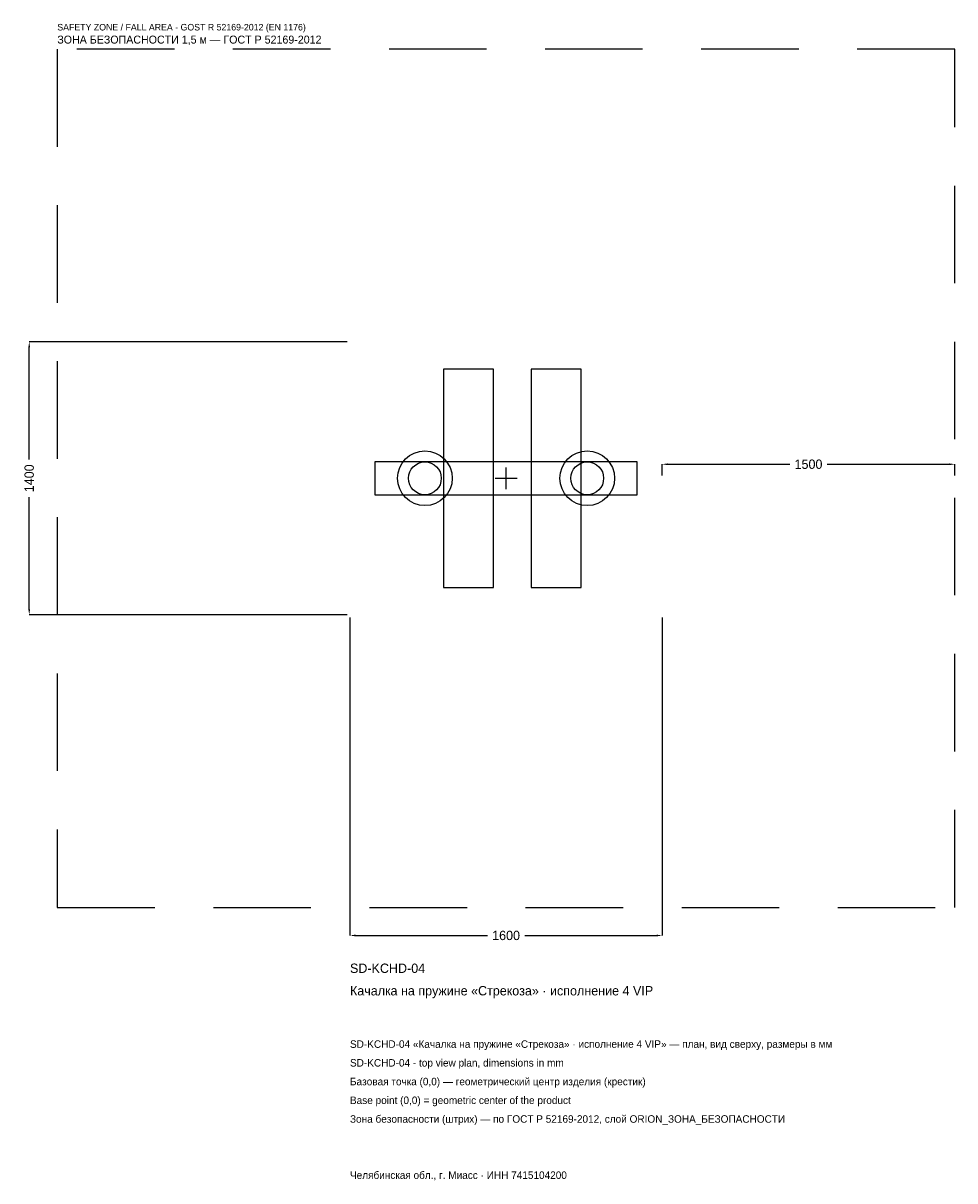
# Model space of a CAD drawing. Header units: metres. Extents: x -2475 to 2300, y -3602 to 2333.
import ezdxf

# ---------------------------------------------------------------- set-up
doc = ezdxf.new("R2010")
doc.units = ezdxf.units.M
doc.linetypes.add('DASHED', pattern=[800, 500, -300])
for name, color, linetype in [('ORION_ДАННЫЕ', 3, 'Continuous'), ('ORION_ЗОНА_БЕЗОПАСНОСТИ', 1, 'Continuous'), ('ORION_КОНТУР', 7, 'Continuous'), ('ORION_РАЗМЕРЫ', 8, 'Continuous')]:
    doc.layers.add(name, color=color, linetype=linetype)
doc.dimstyles.new('ORION', dxfattribs={"dimtxt": 48, "dimasz": 28.8, "dimexe": 1.25, "dimexo": 14.4, "dimtad": 1, "dimdec": 0, "dimcen": 2.5, "dimazin": 3, "dimtfac": 1, "dimtmove": 0, "dimatfit": 3, "dimarcsym": 0})

# ---------------------------------------------------------------- blocks, each defined once
blk = doc.blocks.new('_CLOSEDFILLED')
at = {"color": 0, "linetype": 'BYBLOCK'}
blk.add_solid([(-1, 0.16), (0, 0), (-1, -0.16)], dxfattribs=at)
blk = doc.blocks.new('*D1')
for p, q in [((-800, -714.4), (-800, -2344)), ((800, -714.4), (800, -2344)), ((-771.2, -2344), (-96, -2344)), ((96, -2344), (771.2, -2344))]:
    blk.add_line(p, q)
at = {"layer": 'Defpoints'}
for p in [(-800, -700), (800, -700), (-800, -2344)]:
    blk.add_point(p, dxfattribs=at)
at = {"layer": 'ORION_РАЗМЕРЫ', "xscale": 28.799999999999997, "yscale": 28.799999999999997, "rotation": 180}
blk.add_blockref('_CLOSEDFILLED', (-800, -2344), dxfattribs=at)
at = {"layer": 'ORION_РАЗМЕРЫ', "xscale": 28.799999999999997, "yscale": 28.799999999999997}
blk.add_blockref('_CLOSEDFILLED', (800, -2344), dxfattribs=at)
at = {"layer": 'ORION_РАЗМЕРЫ', "insert": (0, -2344), "char_height": 48, "attachment_point": 5}
blk.add_mtext('1600', dxfattribs=at)
blk = doc.blocks.new('*D2')
for p, q in [((-814.4, 700), (-2444, 700)), ((-2444, 96), (-2444, 671.2)), ((-2444, -671.2), (-2444, -96)), ((-814.4, -700), (-2444, -700))]:
    blk.add_line(p, q)
at = {"layer": 'Defpoints'}
for p in [(-800, 700), (-2444, -700), (-800, -700)]:
    blk.add_point(p, dxfattribs=at)
at = {"layer": 'ORION_РАЗМЕРЫ', "xscale": 28.799999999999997, "yscale": 28.799999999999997}
for p, rotation in [((-2444, 700), 90), ((-2444, -700), 270)]:
    blk.add_blockref('_CLOSEDFILLED', p, dxfattribs=dict(at, rotation=rotation))
at = {"layer": 'ORION_РАЗМЕРЫ', "insert": (-2444, 0), "char_height": 48, "attachment_point": 5, "rotation": 90}
blk.add_mtext('1400', dxfattribs=at)
blk = doc.blocks.new('*D3')
for p, q in [((800, 14.4), (800, 72)), ((828.8, 72), (1454, 72)), ((1646, 72), (2271.2, 72)), ((2300, 14.4), (2300, 72))]:
    blk.add_line(p, q)
at = {"layer": 'Defpoints'}
for p in [(800, 72), (800, 0), (2300, 0)]:
    blk.add_point(p, dxfattribs=at)
at = {"layer": 'ORION_РАЗМЕРЫ', "xscale": 28.799999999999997, "yscale": 28.799999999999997, "rotation": 180}
blk.add_blockref('_CLOSEDFILLED', (800, 72), dxfattribs=at)
at = {"layer": 'ORION_РАЗМЕРЫ', "xscale": 28.799999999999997, "yscale": 28.799999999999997}
blk.add_blockref('_CLOSEDFILLED', (2300, 72), dxfattribs=at)
at = {"layer": 'ORION_РАЗМЕРЫ', "insert": (1550, 72), "char_height": 48, "attachment_point": 5}
blk.add_mtext('1500', dxfattribs=at)
blk = doc.blocks.new('ОРИОН SD-KCHD-04 Качалка на пружине Стрекоза · исполнение 4 VIP')
at = {"layer": 'ORION_ЗОНА_БЕЗОПАСНОСТИ', "linetype": 'DASHED'}
blk.add_lwpolyline([(-2300, -2200), (2300, -2200), (2300, 2200), (-2300, 2200)], close=True, dxfattribs=at)
at = {"layer": 'ORION_КОНТУР'}
for points in [[(-320, -560), (-64, -560), (-64, 560), (-320, 560)], [(128, -560), (384, -560), (384, 560), (128, 560)], [(-672, -84), (672, -84), (672, 84), (-672, 84)]]:
    blk.add_lwpolyline(points, close=True, dxfattribs=at)
for centre, radius in [((-416, 0), 140), ((416, 0), 140), ((-416, 0), 84), ((416, 0), 84)]:
    blk.add_circle(centre, radius, dxfattribs=at)
at = {"layer": 'ORION_РАЗМЕРЫ'}
for p, q in [((-56, 0), (56, 0)), ((0, -56), (0, 56))]:
    blk.add_line(p, q, dxfattribs=at)
at = {"layer": 'ORION_ДАННЫЕ'}
for tag, p in [('АРТИКУЛ', (-800, -2536)), ('НАИМЕНОВАНИЕ', (-800, -2651.2))]:
    blk.add_attdef(tag, p, '', height=48, dxfattribs=at)
at = {"layer": 'ORION_ДАННЫЕ', "flags": 1}
for tag, p in [('ПРОИЗВОДИТЕЛЬ', (-800, -2766.4)), ('ТЕЛЕФОН', (-800, -2881.6)), ('САЙТ', (-800, -3112)), ('АДРЕС', (-800, -3227.2)), ('РЕКВИЗИТЫ', (-800, -3342.4)), ('ГАБАРИТЫ', (-800, -3457.6)), ('ЗОНА_БЕЗОПАСНОСТИ', (-800, -3572.8))]:
    blk.add_attdef(tag, p, '', height=48, dxfattribs=at)
at = {"layer": 'ORION_ЗОНА_БЕЗОПАСНОСТИ', "color": 1}
for s, height, p in [('SAFETY ZONE / FALL AREA - GOST R 52169-2012 (EN 1176)', 33.6, (-2300, 2296)), ('ЗОНА БЕЗОПАСНОСТИ 1,5 м — ГОСТ Р 52169-2012', 40.8, (-2300, 2228.8))]:
    blk.add_text(s, height=height, dxfattribs=at).set_placement(p)
at = {"layer": 'ORION_РАЗМЕРЫ'}
dim = blk.add_linear_dim(base=(-2444, -700), p1=(-800, -700), p2=(-800, 700), angle=90, dimstyle='ORION', dxfattribs=at)
dim.commit()
dim.dimension.update_dxf_attribs({"geometry": '*D2', "text_midpoint": (-2444, 0)})
for base, p1, p2, picture, middle in [((800, 72), (800, 0), (2300, 0), '*D3', (1550, 72)), ((-800, -2344), (-800, -700), (800, -700), '*D1', (0, -2344))]:
    dim = blk.add_linear_dim(base=base, p1=p1, p2=p2, dimstyle='ORION', dxfattribs=at)
    dim.commit()
    dim.dimension.update_dxf_attribs({"geometry": picture, "text_midpoint": middle})

msp = doc.modelspace()

# ---------------------------------------------------------------- block references
msp.add_blockref('ОРИОН SD-KCHD-04 Качалка на пружине Стрекоза · исполнение 4 VIP', (0, 0)).add_auto_attribs({'АРТИКУЛ': 'SD-KCHD-04', 'НАИМЕНОВАНИЕ': 'Качалка на пружине «Стрекоза» · исполнение 4 VIP'})

# ---------------------------------------------------------------- texts
at = {"layer": 'ORION_ДАННЫЕ', "color": 3}
for s, p in [('SD-KCHD-04 «Качалка на пружине «Стрекоза» · исполнение 4 VIP» — план, вид сверху, размеры в мм', (-800, -2920)), ('SD-KCHD-04 - top view plan, dimensions in mm', (-800, -3016)), ('Челябинская обл., г. Миасс · ИНН 7415104200', (-800, -3592))]:
    msp.add_text(s, height=38.4, dxfattribs=at).set_placement(p)
at = {"layer": 'ORION_ДАННЫЕ', "color": 7}
for s, p in [('Базовая точка (0,0) — геометрический центр изделия (крестик)', (-800, -3112)), ('Base point (0,0) = geometric center of the product', (-800, -3208))]:
    msp.add_text(s, height=38.4, dxfattribs=at).set_placement(p)
at = {"layer": 'ORION_ДАННЫЕ', "color": 1}
msp.add_text('Зона безопасности (штрих) — по ГОСТ Р 52169-2012, слой ORION_ЗОНА_БЕЗОПАСНОСТИ', height=38.4, dxfattribs=at).set_placement((-800, -3304))

doc.saveas('drawing.dxf')
